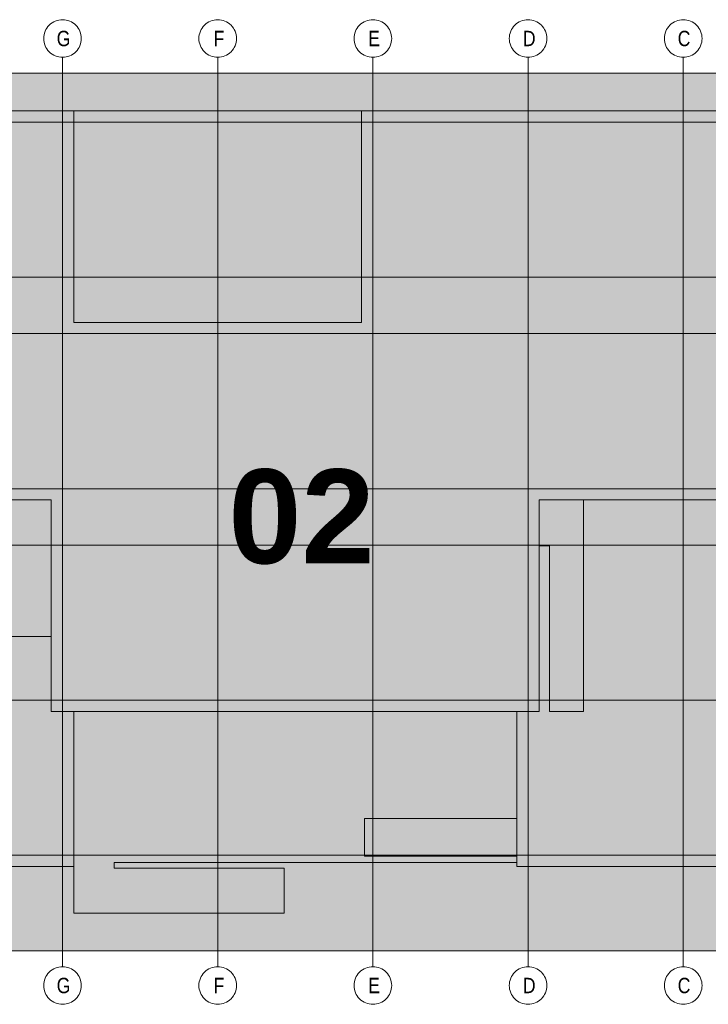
# Model space of a CAD drawing. Extents: x -720 to 300, y 62 to 1107.
# Tile 53 of 250: x 235 to 266, y 238 to 282. Entities that reach past the tile are written whole.
import ezdxf
from ezdxf.lldxf.tags import DXFTag

# ---------------------------------------------------------------- set-up
doc = ezdxf.new("R2010")
doc.units = 0
doc.layers.add('PK_LP', color=7, linetype='Continuous', lineweight=9)
doc.layers.add('PK_LP_Achsen', color=7, linetype='STRICHPUNKT2', lineweight=5)
for name, color, linetype, lineweight, true_color in [('PK_LP_T05', 4, 'Continuous', 9, 0x00ffff), ('PK_LP_T05_Rest', 9, 'Continuous', 9, 0x808080), ('PK_LP_Tennung', 9, 'Continuous', 18, 0x808080)]:
    doc.layers.add(name, color=color, linetype=linetype, lineweight=lineweight, true_color=true_color)
doc.styles.get("Standard").update_dxf_attribs({"font": 'ARIALN.TTF'})
tags = doc.linetypes.add('grob', pattern=[14, 3, -8, 3]).pattern_tags.tags
tags[8:9] = [DXFTag(74, 4), DXFTag(75, 0), DXFTag(340, '0'), DXFTag(46, 0.0), DXFTag(50, 0.0), DXFTag(44, 0.0), DXFTag(45, 0.0)]
tags[6:7] = [DXFTag(74, 4), DXFTag(75, 0), DXFTag(340, '0'), DXFTag(46, 0.0), DXFTag(50, 0.0), DXFTag(44, 0.0), DXFTag(45, 0.0)]
tags[4:5] = [DXFTag(74, 4), DXFTag(75, 0), DXFTag(340, '0'), DXFTag(46, 0.0), DXFTag(50, 0.0), DXFTag(44, 0.0), DXFTag(45, 0.0)]
tags = doc.linetypes.add('STRICHPUNKT2', pattern=[12.7, 6.35, -3.175, 0, -3.175]).pattern_tags.tags
tags[10:11] = [DXFTag(74, 4), DXFTag(75, 0), DXFTag(340, '0'), DXFTag(46, 0.0), DXFTag(50, 0.0), DXFTag(44, 0.0), DXFTag(45, 0.0)]
tags[8:9] = [DXFTag(74, 4), DXFTag(75, 0), DXFTag(340, '0'), DXFTag(46, 0.0), DXFTag(50, 0.0), DXFTag(44, 0.0), DXFTag(45, 0.0)]
tags[6:7] = [DXFTag(74, 4), DXFTag(75, 0), DXFTag(340, '0'), DXFTag(46, 0.0), DXFTag(50, 0.0), DXFTag(44, 0.0), DXFTag(45, 0.0)]
tags[4:5] = [DXFTag(74, 4), DXFTag(75, 0), DXFTag(340, '0'), DXFTag(46, 0.0), DXFTag(50, 0.0), DXFTag(44, 0.0), DXFTag(45, 0.0)]

# ---------------------------------------------------------------- blocks, each defined once
blk = doc.blocks.new('Blockreferenz-A06G9FG98I')
at = {"layer": 'PK_LP', "linetype": 'grob', "lineweight": 5, "ltscale": 0.13}
for p, q in [((215.726, 279.685), (236.763, 279.685)), ((236.763, 279.685), (257.801, 279.685)), ((236.763, 240.014), (236.763, 279.685)), ((236.763, 279.685), (236.763, 240.014)), ((257.801, 279.685), (280.538, 279.685)), ((257.801, 240.014), (257.801, 279.685)), ((257.801, 279.685), (257.801, 240.014)), ((236.763, 240.014), (215.726, 240.014)), ((257.801, 240.014), (236.763, 240.014)), ((280.538, 240.014), (257.801, 240.014))]:
    blk.add_line(p, q, dxfattribs=at)
at = {"layer": 'PK_LP', "linetype": 'ByBlock', "lineweight": 13, "ltscale": 0.13}
for p, q in [((208.206, 277.985), (237.271, 277.985)), ((237.271, 277.985), (250.281, 277.985)), ((237.271, 268.423), (237.271, 277.985)), ((237.271, 277.985), (237.271, 268.423)), ((250.281, 277.985), (250.281, 268.423)), ((250.281, 268.423), (250.281, 277.985)), ((250.281, 277.985), (279.346, 277.985)), ((250.281, 268.423), (237.271, 268.423)), ((237.271, 268.423), (250.281, 268.423)), ((236.256, 260.395), (216.233, 260.395)), ((236.256, 250.833), (236.256, 260.395)), ((279.346, 260.395), (258.308, 260.395)), ((258.308, 260.395), (258.308, 250.833)), ((260.306, 260.395), (258.308, 260.395)), ((258.308, 260.395), (258.308, 258.319)), ((279.346, 260.395), (258.308, 260.395)), ((258.308, 260.395), (258.308, 250.833)), ((260.306, 250.833), (260.306, 260.395)), ((258.308, 258.319), (258.776, 258.319)), ((258.776, 258.319), (258.776, 250.833)), ((236.256, 254.222), (220.371, 254.222)), ((236.256, 250.833), (236.256, 254.222)), ((237.271, 250.833), (236.256, 250.833)), ((258.308, 250.833), (236.256, 250.833)), ((237.271, 250.833), (237.271, 241.714)), ((257.293, 250.833), (237.271, 250.833)), ((237.271, 243.82), (237.271, 250.833)), ((257.293, 243.996), (257.293, 250.833)), ((258.308, 250.833), (257.293, 250.833)), ((257.293, 250.833), (257.293, 245.994)), ((258.776, 250.833), (260.306, 250.833)), ((250.408, 245.994), (250.408, 244.294)), ((257.293, 245.994), (250.408, 245.994)), ((239.097, 243.754), (239.097, 243.996)), ((239.097, 243.996), (257.293, 243.996)), ((250.408, 244.294), (257.293, 244.294)), ((257.293, 244.294), (257.293, 243.82)), ((215.218, 243.82), (237.271, 243.82)), ((246.781, 243.754), (239.097, 243.754)), ((246.781, 241.714), (246.781, 243.754)), ((257.293, 243.82), (279.346, 243.82)), ((237.271, 241.714), (246.781, 241.714))]:
    blk.add_line(p, q, dxfattribs=at)
at = {"layer": 'PK_LP_Achsen', "linetype": 'ByBlock', "ltscale": 0.13}
for p, q in [((236.057, 281.73), (236.106, 281.797)), ((236.106, 281.797), (236.162, 281.859)), ((236.162, 281.859), (236.224, 281.915)), ((236.224, 281.915), (236.291, 281.964)), ((236.291, 281.964), (236.363, 282.007)), ((236.363, 282.007), (236.438, 282.043)), ((236.438, 282.043), (236.517, 282.071)), ((236.517, 282.071), (236.598, 282.091)), ((236.598, 282.091), (236.68, 282.103)), ((236.68, 282.103), (236.763, 282.108)), ((236.763, 282.108), (236.847, 282.103)), ((236.847, 282.103), (236.929, 282.091)), ((236.929, 282.091), (237.01, 282.071)), ((237.01, 282.071), (237.089, 282.043)), ((237.089, 282.043), (237.164, 282.007)), ((237.164, 282.007), (237.236, 281.964)), ((237.236, 281.964), (237.303, 281.915)), ((237.303, 281.915), (237.364, 281.859)), ((237.364, 281.859), (237.42, 281.797)), ((237.42, 281.797), (237.47, 281.73)), ((243.069, 281.73), (243.119, 281.797)), ((243.119, 281.797), (243.175, 281.859)), ((243.175, 281.859), (243.237, 281.915)), ((243.237, 281.915), (243.304, 281.964)), ((243.304, 281.964), (243.375, 282.007)), ((243.375, 282.007), (243.451, 282.043)), ((243.451, 282.043), (243.529, 282.071)), ((243.529, 282.071), (243.61, 282.091)), ((243.61, 282.091), (243.693, 282.103)), ((243.693, 282.103), (243.776, 282.108)), ((243.776, 282.108), (243.859, 282.103)), ((243.859, 282.103), (243.942, 282.091)), ((243.942, 282.091), (244.023, 282.071)), ((244.023, 282.071), (244.101, 282.043)), ((244.101, 282.043), (244.177, 282.007)), ((244.177, 282.007), (244.248, 281.964)), ((244.248, 281.964), (244.315, 281.915)), ((244.315, 281.915), (244.377, 281.859)), ((244.377, 281.859), (244.433, 281.797)), ((244.433, 281.797), (244.483, 281.73)), ((250.082, 281.73), (250.131, 281.797)), ((250.131, 281.797), (250.187, 281.859)), ((250.187, 281.859), (250.249, 281.915)), ((250.249, 281.915), (250.316, 281.964)), ((250.316, 281.964), (250.388, 282.007)), ((250.388, 282.007), (250.463, 282.043)), ((250.463, 282.043), (250.542, 282.071)), ((250.542, 282.071), (250.623, 282.091)), ((250.623, 282.091), (250.705, 282.103)), ((250.705, 282.103), (250.788, 282.108)), ((250.788, 282.108), (250.872, 282.103)), ((250.872, 282.103), (250.954, 282.091)), ((250.954, 282.091), (251.035, 282.071)), ((251.035, 282.071), (251.114, 282.043)), ((251.114, 282.043), (251.189, 282.007)), ((251.189, 282.007), (251.261, 281.964)), ((251.261, 281.964), (251.328, 281.915)), ((251.328, 281.915), (251.389, 281.859)), ((251.389, 281.859), (251.445, 281.797)), ((251.445, 281.797), (251.495, 281.73)), ((257.094, 281.73), (257.144, 281.797)), ((257.144, 281.797), (257.2, 281.859)), ((257.2, 281.859), (257.262, 281.915)), ((257.262, 281.915), (257.329, 281.964)), ((257.329, 281.964), (257.4, 282.007)), ((257.4, 282.007), (257.476, 282.043)), ((257.476, 282.043), (257.554, 282.071)), ((257.554, 282.071), (257.635, 282.091)), ((257.635, 282.091), (257.718, 282.103)), ((257.718, 282.103), (257.801, 282.108)), ((257.801, 282.108), (257.884, 282.103)), ((257.884, 282.103), (257.967, 282.091)), ((257.967, 282.091), (258.048, 282.071)), ((258.048, 282.071), (258.126, 282.043)), ((258.126, 282.043), (258.202, 282.007)), ((258.202, 282.007), (258.273, 281.964)), ((258.273, 281.964), (258.34, 281.915)), ((258.34, 281.915), (258.402, 281.859)), ((258.402, 281.859), (258.458, 281.797)), ((258.458, 281.797), (258.508, 281.73)), ((264.107, 281.73), (264.156, 281.797)), ((264.156, 281.797), (264.212, 281.859)), ((264.212, 281.859), (264.274, 281.915)), ((264.274, 281.915), (264.341, 281.964)), ((264.341, 281.964), (264.413, 282.007)), ((264.413, 282.007), (264.488, 282.043)), ((264.488, 282.043), (264.567, 282.071)), ((264.567, 282.071), (264.648, 282.091)), ((264.648, 282.091), (264.73, 282.103)), ((264.73, 282.103), (264.813, 282.108)), ((264.813, 282.108), (264.897, 282.103)), ((264.897, 282.103), (264.979, 282.091)), ((264.979, 282.091), (265.06, 282.071)), ((265.06, 282.071), (265.139, 282.043)), ((265.139, 282.043), (265.214, 282.007)), ((265.214, 282.007), (265.286, 281.964)), ((265.286, 281.964), (265.353, 281.915)), ((265.353, 281.915), (265.414, 281.859)), ((265.414, 281.859), (265.47, 281.797)), ((265.47, 281.797), (265.52, 281.73)), ((235.918, 281.341), (235.93, 281.423)), ((235.93, 281.423), (235.95, 281.504)), ((235.95, 281.504), (235.978, 281.583)), ((235.978, 281.583), (236.014, 281.658)), ((236.014, 281.658), (236.057, 281.73)), ((237.47, 281.73), (237.513, 281.658)), ((237.513, 281.658), (237.549, 281.583)), ((237.549, 281.583), (237.577, 281.504)), ((237.577, 281.504), (237.597, 281.423)), ((237.597, 281.423), (237.609, 281.341)), ((242.93, 281.341), (242.942, 281.423)), ((242.942, 281.423), (242.963, 281.504)), ((242.963, 281.504), (242.991, 281.583)), ((242.991, 281.583), (243.026, 281.658)), ((243.026, 281.658), (243.069, 281.73)), ((244.483, 281.73), (244.526, 281.658)), ((244.526, 281.658), (244.561, 281.583)), ((244.561, 281.583), (244.589, 281.504)), ((244.589, 281.504), (244.61, 281.423)), ((244.61, 281.423), (244.622, 281.341)), ((249.943, 281.341), (249.955, 281.423)), ((249.955, 281.423), (249.975, 281.504)), ((249.975, 281.504), (250.003, 281.583)), ((250.003, 281.583), (250.039, 281.658)), ((250.039, 281.658), (250.082, 281.73)), ((251.495, 281.73), (251.538, 281.658)), ((251.538, 281.658), (251.574, 281.583)), ((251.574, 281.583), (251.602, 281.504)), ((251.602, 281.504), (251.622, 281.423)), ((251.622, 281.423), (251.634, 281.341)), ((256.955, 281.341), (256.967, 281.423)), ((256.967, 281.423), (256.988, 281.504)), ((256.988, 281.504), (257.016, 281.583)), ((257.016, 281.583), (257.051, 281.658)), ((257.051, 281.658), (257.094, 281.73)), ((258.508, 281.73), (258.551, 281.658)), ((258.551, 281.658), (258.586, 281.583)), ((258.586, 281.583), (258.614, 281.504)), ((258.614, 281.504), (258.635, 281.423)), ((258.635, 281.423), (258.647, 281.341)), ((263.968, 281.341), (263.98, 281.423)), ((263.98, 281.423), (264, 281.504)), ((264, 281.504), (264.028, 281.583)), ((264.028, 281.583), (264.064, 281.658)), ((264.064, 281.658), (264.107, 281.73)), ((265.52, 281.73), (265.563, 281.658)), ((265.563, 281.658), (265.599, 281.583)), ((265.599, 281.583), (265.627, 281.504)), ((265.627, 281.504), (265.647, 281.423)), ((265.647, 281.423), (265.659, 281.341)), ((235.913, 281.258), (235.918, 281.341)), ((235.918, 281.174), (235.913, 281.258)), ((235.93, 281.092), (235.918, 281.174)), ((235.95, 281.011), (235.93, 281.092)), ((235.978, 280.932), (235.95, 281.011)), ((236.014, 280.857), (235.978, 280.932)), ((237.549, 280.932), (237.513, 280.857)), ((237.577, 281.011), (237.549, 280.932)), ((237.597, 281.092), (237.577, 281.011)), ((237.609, 281.174), (237.597, 281.092)), ((237.609, 281.341), (237.613, 281.258)), ((237.613, 281.258), (237.609, 281.174)), ((242.926, 281.258), (242.93, 281.341)), ((242.93, 281.174), (242.926, 281.258)), ((242.942, 281.092), (242.93, 281.174)), ((242.963, 281.011), (242.942, 281.092)), ((242.991, 280.932), (242.963, 281.011)), ((243.026, 280.857), (242.991, 280.932)), ((244.561, 280.932), (244.526, 280.857)), ((244.589, 281.011), (244.561, 280.932)), ((244.61, 281.092), (244.589, 281.011)), ((244.622, 281.174), (244.61, 281.092)), ((244.622, 281.341), (244.626, 281.258)), ((244.626, 281.258), (244.622, 281.174)), ((249.938, 281.258), (249.943, 281.341)), ((249.943, 281.174), (249.938, 281.258)), ((249.955, 281.092), (249.943, 281.174)), ((249.975, 281.011), (249.955, 281.092)), ((250.003, 280.932), (249.975, 281.011)), ((250.039, 280.857), (250.003, 280.932)), ((251.574, 280.932), (251.538, 280.857)), ((251.602, 281.011), (251.574, 280.932)), ((251.622, 281.092), (251.602, 281.011)), ((251.634, 281.174), (251.622, 281.092)), ((251.634, 281.341), (251.638, 281.258)), ((251.638, 281.258), (251.634, 281.174)), ((256.951, 281.258), (256.955, 281.341)), ((256.955, 281.174), (256.951, 281.258)), ((256.967, 281.092), (256.955, 281.174)), ((256.988, 281.011), (256.967, 281.092)), ((257.016, 280.932), (256.988, 281.011)), ((257.051, 280.857), (257.016, 280.932)), ((258.586, 280.932), (258.551, 280.857)), ((258.614, 281.011), (258.586, 280.932)), ((258.635, 281.092), (258.614, 281.011)), ((258.647, 281.174), (258.635, 281.092)), ((258.647, 281.341), (258.651, 281.258)), ((258.651, 281.258), (258.647, 281.174)), ((263.963, 281.258), (263.968, 281.341)), ((263.968, 281.174), (263.963, 281.258)), ((263.98, 281.092), (263.968, 281.174)), ((264, 281.011), (263.98, 281.092)), ((264.028, 280.932), (264, 281.011)), ((264.064, 280.857), (264.028, 280.932)), ((265.599, 280.932), (265.563, 280.857)), ((265.627, 281.011), (265.599, 280.932)), ((265.647, 281.092), (265.627, 281.011)), ((265.659, 281.174), (265.647, 281.092)), ((265.659, 281.341), (265.663, 281.258)), ((265.663, 281.258), (265.659, 281.174)), ((236.057, 280.785), (236.014, 280.857)), ((236.106, 280.718), (236.057, 280.785)), ((236.162, 280.656), (236.106, 280.718)), ((236.224, 280.6), (236.162, 280.656)), ((236.291, 280.551), (236.224, 280.6)), ((236.363, 280.508), (236.291, 280.551)), ((236.438, 280.472), (236.363, 280.508)), ((236.517, 280.444), (236.438, 280.472)), ((237.089, 280.472), (237.01, 280.444)), ((237.164, 280.508), (237.089, 280.472)), ((237.236, 280.551), (237.164, 280.508)), ((237.303, 280.6), (237.236, 280.551)), ((237.364, 280.656), (237.303, 280.6)), ((237.42, 280.718), (237.364, 280.656)), ((237.47, 280.785), (237.42, 280.718)), ((237.513, 280.857), (237.47, 280.785)), ((243.069, 280.785), (243.026, 280.857)), ((243.119, 280.718), (243.069, 280.785)), ((243.175, 280.656), (243.119, 280.718)), ((243.237, 280.6), (243.175, 280.656)), ((243.304, 280.551), (243.237, 280.6)), ((243.375, 280.508), (243.304, 280.551)), ((243.451, 280.472), (243.375, 280.508)), ((243.529, 280.444), (243.451, 280.472)), ((244.101, 280.472), (244.023, 280.444)), ((244.177, 280.508), (244.101, 280.472)), ((244.248, 280.551), (244.177, 280.508)), ((244.315, 280.6), (244.248, 280.551)), ((244.377, 280.656), (244.315, 280.6)), ((244.433, 280.718), (244.377, 280.656)), ((244.483, 280.785), (244.433, 280.718)), ((244.526, 280.857), (244.483, 280.785)), ((250.082, 280.785), (250.039, 280.857)), ((250.131, 280.718), (250.082, 280.785)), ((250.187, 280.656), (250.131, 280.718)), ((250.249, 280.6), (250.187, 280.656)), ((250.316, 280.551), (250.249, 280.6)), ((250.388, 280.508), (250.316, 280.551)), ((250.463, 280.472), (250.388, 280.508)), ((250.542, 280.444), (250.463, 280.472)), ((251.114, 280.472), (251.035, 280.444)), ((251.189, 280.508), (251.114, 280.472)), ((251.261, 280.551), (251.189, 280.508)), ((251.328, 280.6), (251.261, 280.551)), ((251.389, 280.656), (251.328, 280.6)), ((251.445, 280.718), (251.389, 280.656)), ((251.495, 280.785), (251.445, 280.718)), ((251.538, 280.857), (251.495, 280.785)), ((257.094, 280.785), (257.051, 280.857)), ((257.144, 280.718), (257.094, 280.785)), ((257.2, 280.656), (257.144, 280.718)), ((257.262, 280.6), (257.2, 280.656)), ((257.329, 280.551), (257.262, 280.6)), ((257.4, 280.508), (257.329, 280.551)), ((257.476, 280.472), (257.4, 280.508)), ((257.554, 280.444), (257.476, 280.472)), ((258.126, 280.472), (258.048, 280.444)), ((258.202, 280.508), (258.126, 280.472)), ((258.273, 280.551), (258.202, 280.508)), ((258.34, 280.6), (258.273, 280.551)), ((258.402, 280.656), (258.34, 280.6)), ((258.458, 280.718), (258.402, 280.656)), ((258.508, 280.785), (258.458, 280.718)), ((258.551, 280.857), (258.508, 280.785)), ((264.107, 280.785), (264.064, 280.857)), ((264.156, 280.718), (264.107, 280.785)), ((264.212, 280.656), (264.156, 280.718)), ((264.274, 280.6), (264.212, 280.656)), ((264.341, 280.551), (264.274, 280.6)), ((264.413, 280.508), (264.341, 280.551)), ((264.488, 280.472), (264.413, 280.508)), ((264.567, 280.444), (264.488, 280.472)), ((265.139, 280.472), (265.06, 280.444)), ((265.214, 280.508), (265.139, 280.472)), ((265.286, 280.551), (265.214, 280.508)), ((265.353, 280.6), (265.286, 280.551)), ((265.414, 280.656), (265.353, 280.6)), ((265.47, 280.718), (265.414, 280.656)), ((265.52, 280.785), (265.47, 280.718)), ((265.563, 280.857), (265.52, 280.785)), ((236.598, 280.424), (236.517, 280.444)), ((236.68, 280.412), (236.598, 280.424)), ((236.763, 280.408), (236.68, 280.412)), ((236.847, 280.412), (236.763, 280.408)), ((236.929, 280.424), (236.847, 280.412)), ((237.01, 280.444), (236.929, 280.424)), ((243.61, 280.424), (243.529, 280.444)), ((243.693, 280.412), (243.61, 280.424)), ((243.776, 280.408), (243.693, 280.412)), ((243.859, 280.412), (243.776, 280.408)), ((243.942, 280.424), (243.859, 280.412)), ((244.023, 280.444), (243.942, 280.424)), ((250.623, 280.424), (250.542, 280.444)), ((250.705, 280.412), (250.623, 280.424)), ((250.788, 280.408), (250.705, 280.412)), ((250.872, 280.412), (250.788, 280.408)), ((250.954, 280.424), (250.872, 280.412)), ((251.035, 280.444), (250.954, 280.424)), ((257.635, 280.424), (257.554, 280.444)), ((257.718, 280.412), (257.635, 280.424)), ((257.801, 280.408), (257.718, 280.412)), ((257.884, 280.412), (257.801, 280.408)), ((257.967, 280.424), (257.884, 280.412)), ((258.048, 280.444), (257.967, 280.424)), ((264.648, 280.424), (264.567, 280.444)), ((264.73, 280.412), (264.648, 280.424)), ((264.813, 280.408), (264.73, 280.412)), ((264.897, 280.412), (264.813, 280.408)), ((264.979, 280.424), (264.897, 280.412)), ((265.06, 280.444), (264.979, 280.424)), ((236.162, 239.042), (236.224, 239.098)), ((236.224, 239.098), (236.291, 239.148)), ((236.291, 239.148), (236.363, 239.191)), ((236.363, 239.191), (236.438, 239.227)), ((236.438, 239.227), (236.517, 239.255)), ((236.517, 239.255), (236.598, 239.275)), ((236.598, 239.275), (236.68, 239.287)), ((236.68, 239.287), (236.763, 239.291)), ((236.763, 239.291), (236.847, 239.287)), ((236.847, 239.287), (236.929, 239.275)), ((236.929, 239.275), (237.01, 239.255)), ((237.01, 239.255), (237.089, 239.227)), ((237.089, 239.227), (237.164, 239.191)), ((237.164, 239.191), (237.236, 239.148)), ((237.236, 239.148), (237.303, 239.098)), ((237.303, 239.098), (237.364, 239.042)), ((243.175, 239.042), (243.237, 239.098)), ((243.237, 239.098), (243.304, 239.148)), ((243.304, 239.148), (243.375, 239.191)), ((243.375, 239.191), (243.451, 239.227)), ((243.451, 239.227), (243.529, 239.255)), ((243.529, 239.255), (243.61, 239.275)), ((243.61, 239.275), (243.693, 239.287)), ((243.693, 239.287), (243.776, 239.291)), ((243.776, 239.291), (243.859, 239.287)), ((243.859, 239.287), (243.942, 239.275)), ((243.942, 239.275), (244.023, 239.255)), ((244.023, 239.255), (244.101, 239.227)), ((244.101, 239.227), (244.177, 239.191)), ((244.177, 239.191), (244.248, 239.148)), ((244.248, 239.148), (244.315, 239.098)), ((244.315, 239.098), (244.377, 239.042)), ((250.187, 239.042), (250.249, 239.098)), ((250.249, 239.098), (250.316, 239.148)), ((250.316, 239.148), (250.388, 239.191)), ((250.388, 239.191), (250.463, 239.227)), ((250.463, 239.227), (250.542, 239.255)), ((250.542, 239.255), (250.623, 239.275)), ((250.623, 239.275), (250.705, 239.287)), ((250.705, 239.287), (250.788, 239.291)), ((250.788, 239.291), (250.872, 239.287)), ((250.872, 239.287), (250.954, 239.275)), ((250.954, 239.275), (251.035, 239.255)), ((251.035, 239.255), (251.114, 239.227)), ((251.114, 239.227), (251.189, 239.191)), ((251.189, 239.191), (251.261, 239.148)), ((251.261, 239.148), (251.328, 239.098)), ((251.328, 239.098), (251.389, 239.042)), ((257.2, 239.042), (257.262, 239.098)), ((257.262, 239.098), (257.329, 239.148)), ((257.329, 239.148), (257.4, 239.191)), ((257.4, 239.191), (257.476, 239.227)), ((257.476, 239.227), (257.554, 239.255)), ((257.554, 239.255), (257.635, 239.275)), ((257.635, 239.275), (257.718, 239.287)), ((257.718, 239.287), (257.801, 239.291)), ((257.801, 239.291), (257.884, 239.287)), ((257.884, 239.287), (257.967, 239.275)), ((257.967, 239.275), (258.048, 239.255)), ((258.048, 239.255), (258.126, 239.227)), ((258.126, 239.227), (258.202, 239.191)), ((258.202, 239.191), (258.273, 239.148)), ((258.273, 239.148), (258.34, 239.098)), ((258.34, 239.098), (258.402, 239.042)), ((264.212, 239.042), (264.274, 239.098)), ((264.274, 239.098), (264.341, 239.148)), ((264.341, 239.148), (264.413, 239.191)), ((264.413, 239.191), (264.488, 239.227)), ((264.488, 239.227), (264.567, 239.255)), ((264.567, 239.255), (264.648, 239.275)), ((264.648, 239.275), (264.73, 239.287)), ((264.73, 239.287), (264.813, 239.291)), ((264.813, 239.291), (264.897, 239.287)), ((264.897, 239.287), (264.979, 239.275)), ((264.979, 239.275), (265.06, 239.255)), ((265.06, 239.255), (265.139, 239.227)), ((265.139, 239.227), (265.214, 239.191)), ((265.214, 239.191), (265.286, 239.148)), ((265.286, 239.148), (265.353, 239.098)), ((265.353, 239.098), (265.414, 239.042)), ((235.918, 238.525), (235.93, 238.607)), ((235.93, 238.607), (235.95, 238.688)), ((235.95, 238.688), (235.978, 238.767)), ((235.978, 238.767), (236.014, 238.842)), ((236.014, 238.842), (236.057, 238.914)), ((236.057, 238.914), (236.106, 238.981)), ((236.106, 238.981), (236.162, 239.042)), ((237.364, 239.042), (237.42, 238.981)), ((237.42, 238.981), (237.47, 238.914)), ((237.47, 238.914), (237.513, 238.842)), ((237.513, 238.842), (237.549, 238.767)), ((237.549, 238.767), (237.577, 238.688)), ((237.577, 238.688), (237.597, 238.607)), ((237.597, 238.607), (237.609, 238.525)), ((242.93, 238.525), (242.942, 238.607)), ((242.942, 238.607), (242.963, 238.688)), ((242.963, 238.688), (242.991, 238.767)), ((242.991, 238.767), (243.026, 238.842)), ((243.026, 238.842), (243.069, 238.914)), ((243.069, 238.914), (243.119, 238.981)), ((243.119, 238.981), (243.175, 239.042)), ((244.377, 239.042), (244.433, 238.981)), ((244.433, 238.981), (244.483, 238.914)), ((244.483, 238.914), (244.526, 238.842)), ((244.526, 238.842), (244.561, 238.767)), ((244.561, 238.767), (244.589, 238.688)), ((244.589, 238.688), (244.61, 238.607)), ((244.61, 238.607), (244.622, 238.525)), ((249.943, 238.525), (249.955, 238.607)), ((249.955, 238.607), (249.975, 238.688)), ((249.975, 238.688), (250.003, 238.767)), ((250.003, 238.767), (250.039, 238.842)), ((250.039, 238.842), (250.082, 238.914)), ((250.082, 238.914), (250.131, 238.981)), ((250.131, 238.981), (250.187, 239.042)), ((251.389, 239.042), (251.445, 238.981)), ((251.445, 238.981), (251.495, 238.914)), ((251.495, 238.914), (251.538, 238.842)), ((251.538, 238.842), (251.574, 238.767)), ((251.574, 238.767), (251.602, 238.688)), ((251.602, 238.688), (251.622, 238.607)), ((251.622, 238.607), (251.634, 238.525)), ((256.955, 238.525), (256.967, 238.607)), ((256.967, 238.607), (256.988, 238.688)), ((256.988, 238.688), (257.016, 238.767)), ((257.016, 238.767), (257.051, 238.842)), ((257.051, 238.842), (257.094, 238.914)), ((257.094, 238.914), (257.144, 238.981)), ((257.144, 238.981), (257.2, 239.042)), ((258.402, 239.042), (258.458, 238.981)), ((258.458, 238.981), (258.508, 238.914)), ((258.508, 238.914), (258.551, 238.842)), ((258.551, 238.842), (258.586, 238.767)), ((258.586, 238.767), (258.614, 238.688)), ((258.614, 238.688), (258.635, 238.607)), ((258.635, 238.607), (258.647, 238.525)), ((263.968, 238.525), (263.98, 238.607)), ((263.98, 238.607), (264, 238.688)), ((264, 238.688), (264.028, 238.767)), ((264.028, 238.767), (264.064, 238.842)), ((264.064, 238.842), (264.107, 238.914)), ((264.107, 238.914), (264.156, 238.981)), ((264.156, 238.981), (264.212, 239.042)), ((265.414, 239.042), (265.47, 238.981)), ((265.47, 238.981), (265.52, 238.914)), ((265.52, 238.914), (265.563, 238.842)), ((265.563, 238.842), (265.599, 238.767)), ((265.599, 238.767), (265.627, 238.688)), ((265.627, 238.688), (265.647, 238.607)), ((265.647, 238.607), (265.659, 238.525)), ((235.913, 238.441), (235.918, 238.525)), ((235.918, 238.358), (235.913, 238.441)), ((235.93, 238.275), (235.918, 238.358)), ((235.95, 238.195), (235.93, 238.275)), ((235.978, 238.116), (235.95, 238.195)), ((237.577, 238.195), (237.549, 238.116)), ((237.597, 238.275), (237.577, 238.195)), ((237.609, 238.358), (237.597, 238.275)), ((237.609, 238.525), (237.613, 238.441)), ((237.613, 238.441), (237.609, 238.358)), ((242.926, 238.441), (242.93, 238.525)), ((242.93, 238.358), (242.926, 238.441)), ((242.942, 238.275), (242.93, 238.358)), ((242.963, 238.195), (242.942, 238.275)), ((242.991, 238.116), (242.963, 238.195)), ((244.589, 238.195), (244.561, 238.116)), ((244.61, 238.275), (244.589, 238.195)), ((244.622, 238.358), (244.61, 238.275)), ((244.622, 238.525), (244.626, 238.441)), ((244.626, 238.441), (244.622, 238.358)), ((249.938, 238.441), (249.943, 238.525)), ((249.943, 238.358), (249.938, 238.441)), ((249.955, 238.275), (249.943, 238.358)), ((249.975, 238.195), (249.955, 238.275)), ((250.003, 238.116), (249.975, 238.195)), ((251.602, 238.195), (251.574, 238.116)), ((251.622, 238.275), (251.602, 238.195)), ((251.634, 238.358), (251.622, 238.275)), ((251.634, 238.525), (251.638, 238.441)), ((251.638, 238.441), (251.634, 238.358)), ((256.951, 238.441), (256.955, 238.525)), ((256.955, 238.358), (256.951, 238.441)), ((256.967, 238.275), (256.955, 238.358)), ((256.988, 238.195), (256.967, 238.275)), ((257.016, 238.116), (256.988, 238.195)), ((258.614, 238.195), (258.586, 238.116)), ((258.635, 238.275), (258.614, 238.195)), ((258.647, 238.358), (258.635, 238.275)), ((258.647, 238.525), (258.651, 238.441)), ((258.651, 238.441), (258.647, 238.358)), ((263.963, 238.441), (263.968, 238.525)), ((263.968, 238.358), (263.963, 238.441)), ((263.98, 238.275), (263.968, 238.358)), ((264, 238.195), (263.98, 238.275)), ((264.028, 238.116), (264, 238.195)), ((265.627, 238.195), (265.599, 238.116)), ((265.647, 238.275), (265.627, 238.195)), ((265.659, 238.358), (265.647, 238.275)), ((265.659, 238.525), (265.663, 238.441)), ((265.663, 238.441), (265.659, 238.358)), ((236.014, 238.041), (235.978, 238.116)), ((236.057, 237.969), (236.014, 238.041)), ((236.106, 237.902), (236.057, 237.969)), ((236.162, 237.84), (236.106, 237.902)), ((236.224, 237.784), (236.162, 237.84)), ((236.291, 237.735), (236.224, 237.784)), ((236.363, 237.692), (236.291, 237.735)), ((237.236, 237.735), (237.164, 237.692)), ((237.303, 237.784), (237.236, 237.735)), ((237.364, 237.84), (237.303, 237.784)), ((237.42, 237.902), (237.364, 237.84)), ((237.47, 237.969), (237.42, 237.902)), ((237.513, 238.041), (237.47, 237.969)), ((237.549, 238.116), (237.513, 238.041)), ((243.026, 238.041), (242.991, 238.116)), ((243.069, 237.969), (243.026, 238.041)), ((243.119, 237.902), (243.069, 237.969)), ((243.175, 237.84), (243.119, 237.902)), ((243.237, 237.784), (243.175, 237.84)), ((243.304, 237.735), (243.237, 237.784)), ((243.375, 237.692), (243.304, 237.735)), ((244.248, 237.735), (244.177, 237.692)), ((244.315, 237.784), (244.248, 237.735)), ((244.377, 237.84), (244.315, 237.784)), ((244.433, 237.902), (244.377, 237.84)), ((244.483, 237.969), (244.433, 237.902)), ((244.526, 238.041), (244.483, 237.969)), ((244.561, 238.116), (244.526, 238.041)), ((250.039, 238.041), (250.003, 238.116)), ((250.082, 237.969), (250.039, 238.041)), ((250.131, 237.902), (250.082, 237.969)), ((250.187, 237.84), (250.131, 237.902)), ((250.249, 237.784), (250.187, 237.84)), ((250.316, 237.735), (250.249, 237.784)), ((250.388, 237.692), (250.316, 237.735)), ((251.261, 237.735), (251.189, 237.692)), ((251.328, 237.784), (251.261, 237.735)), ((251.389, 237.84), (251.328, 237.784)), ((251.445, 237.902), (251.389, 237.84)), ((251.495, 237.969), (251.445, 237.902)), ((251.538, 238.041), (251.495, 237.969)), ((251.574, 238.116), (251.538, 238.041)), ((257.051, 238.041), (257.016, 238.116)), ((257.094, 237.969), (257.051, 238.041)), ((257.144, 237.902), (257.094, 237.969)), ((257.2, 237.84), (257.144, 237.902)), ((257.262, 237.784), (257.2, 237.84)), ((257.329, 237.735), (257.262, 237.784)), ((257.4, 237.692), (257.329, 237.735)), ((258.273, 237.735), (258.202, 237.692)), ((258.34, 237.784), (258.273, 237.735)), ((258.402, 237.84), (258.34, 237.784)), ((258.458, 237.902), (258.402, 237.84)), ((258.508, 237.969), (258.458, 237.902)), ((258.551, 238.041), (258.508, 237.969)), ((258.586, 238.116), (258.551, 238.041)), ((264.064, 238.041), (264.028, 238.116)), ((264.107, 237.969), (264.064, 238.041)), ((264.156, 237.902), (264.107, 237.969)), ((264.212, 237.84), (264.156, 237.902)), ((264.274, 237.784), (264.212, 237.84)), ((264.341, 237.735), (264.274, 237.784)), ((264.413, 237.692), (264.341, 237.735)), ((265.286, 237.735), (265.214, 237.692)), ((265.353, 237.784), (265.286, 237.735)), ((265.414, 237.84), (265.353, 237.784)), ((265.47, 237.902), (265.414, 237.84)), ((265.52, 237.969), (265.47, 237.902)), ((265.563, 238.041), (265.52, 237.969)), ((265.599, 238.116), (265.563, 238.041)), ((236.438, 237.656), (236.363, 237.692)), ((236.517, 237.628), (236.438, 237.656)), ((236.598, 237.608), (236.517, 237.628)), ((236.68, 237.595), (236.598, 237.608)), ((236.763, 237.591), (236.68, 237.595)), ((236.847, 237.595), (236.763, 237.591)), ((236.929, 237.608), (236.847, 237.595)), ((237.01, 237.628), (236.929, 237.608)), ((237.089, 237.656), (237.01, 237.628)), ((237.164, 237.692), (237.089, 237.656)), ((243.451, 237.656), (243.375, 237.692)), ((243.529, 237.628), (243.451, 237.656)), ((243.61, 237.608), (243.529, 237.628)), ((243.693, 237.595), (243.61, 237.608)), ((243.776, 237.591), (243.693, 237.595)), ((243.859, 237.595), (243.776, 237.591)), ((243.942, 237.608), (243.859, 237.595)), ((244.023, 237.628), (243.942, 237.608)), ((244.101, 237.656), (244.023, 237.628)), ((244.177, 237.692), (244.101, 237.656)), ((250.463, 237.656), (250.388, 237.692)), ((250.542, 237.628), (250.463, 237.656)), ((250.623, 237.608), (250.542, 237.628)), ((250.705, 237.595), (250.623, 237.608)), ((250.788, 237.591), (250.705, 237.595)), ((250.872, 237.595), (250.788, 237.591)), ((250.954, 237.608), (250.872, 237.595)), ((251.035, 237.628), (250.954, 237.608)), ((251.114, 237.656), (251.035, 237.628)), ((251.189, 237.692), (251.114, 237.656)), ((257.476, 237.656), (257.4, 237.692)), ((257.554, 237.628), (257.476, 237.656)), ((257.635, 237.608), (257.554, 237.628)), ((257.718, 237.595), (257.635, 237.608)), ((257.801, 237.591), (257.718, 237.595)), ((257.884, 237.595), (257.801, 237.591)), ((257.967, 237.608), (257.884, 237.595)), ((258.048, 237.628), (257.967, 237.608)), ((258.126, 237.656), (258.048, 237.628)), ((258.202, 237.692), (258.126, 237.656)), ((264.488, 237.656), (264.413, 237.692)), ((264.567, 237.628), (264.488, 237.656)), ((264.648, 237.608), (264.567, 237.628)), ((264.73, 237.595), (264.648, 237.608)), ((264.813, 237.591), (264.73, 237.595)), ((264.897, 237.595), (264.813, 237.591)), ((264.979, 237.608), (264.897, 237.595)), ((265.06, 237.628), (264.979, 237.608)), ((265.139, 237.656), (265.06, 237.628)), ((265.214, 237.692), (265.139, 237.656))]:
    blk.add_line(p, q, dxfattribs=at)
at = {"layer": 'PK_LP_Achsen', "linetype": 'STRICHPUNKT2', "ltscale": 0.13}
for p, q in [((236.763, 280.408), (236.763, 239.291)), ((243.776, 280.408), (243.776, 239.291)), ((250.788, 280.408), (250.788, 239.291)), ((257.801, 280.408), (257.801, 239.291)), ((264.813, 280.408), (264.813, 239.291)), ((127.158, 277.478), (281.768, 277.478)), ((127.158, 270.465), (281.768, 270.465)), ((127.158, 267.915), (281.768, 267.915)), ((127.158, 260.903), (281.768, 260.903)), ((127.158, 258.353), (281.768, 258.353)), ((127.158, 251.34), (281.768, 251.34)), ((127.158, 244.328), (281.768, 244.328))]:
    blk.add_line(p, q, dxfattribs=at)
at = {"layer": 'PK_LP_T05_Rest', "linetype": 'ByBlock', "lineweight": -2, "ltscale": 0.13}
for points in [[(215.726, 240.014), (215.726, 279.685), (236.763, 240.014), (236.763, 279.685)], [(236.763, 240.014), (236.763, 279.685), (257.801, 240.014), (257.801, 279.685)], [(257.801, 240.014), (257.801, 279.685), (280.538, 240.014), (280.538, 279.685)]]:
    blk.add_solid(points, dxfattribs=at)
at = {"layer": 'PK_LP_Tennung', "linetype": 'ByBlock', "ltscale": 0.18}
for p, q in [((236.763, 240.014), (236.763, 279.685)), ((257.801, 240.014), (257.801, 279.685))]:
    blk.add_line(p, q, dxfattribs=at)
at = {"layer": 'PK_LP', "linetype": 'ByBlock', "lineweight": 25, "ltscale": 0.25, "insert": (244.261, 261.778), "char_height": 4.25, "attachment_point": 1}
blk.add_mtext('{\\fArial|b1|i0;02}', dxfattribs=at)
at = {"layer": 'PK_LP_Achsen', "linetype": 'ByBlock', "ltscale": 0.13, "char_height": 0.69538, "attachment_point": 1}
for s, insert in [('{\\fArial Narrow;G}', (236.499, 281.605)), ('{\\fArial Narrow;F}', (243.583, 281.605)), ('{\\fArial Narrow;E}', (250.576, 281.605)), ('{\\fArial Narrow;D}', (257.566, 281.605)), ('{\\fArial Narrow;C}', (264.562, 281.605)), ('{\\fArial Narrow;G}', (236.499, 238.789)), ('{\\fArial Narrow;F}', (243.583, 238.789)), ('{\\fArial Narrow;E}', (250.576, 238.789)), ('{\\fArial Narrow;D}', (257.566, 238.789)), ('{\\fArial Narrow;C}', (264.562, 238.789))]:
    blk.add_mtext(s, dxfattribs=dict(at, insert=insert))

msp = doc.modelspace()

# ---------------------------------------------------------------- block references
at = {"layer": 'PK_LP_T05', "ltscale": 0.13}
msp.add_blockref('Blockreferenz-A06G9FG98I', (0, 0), dxfattribs=at)

doc.saveas('drawing.dxf')
